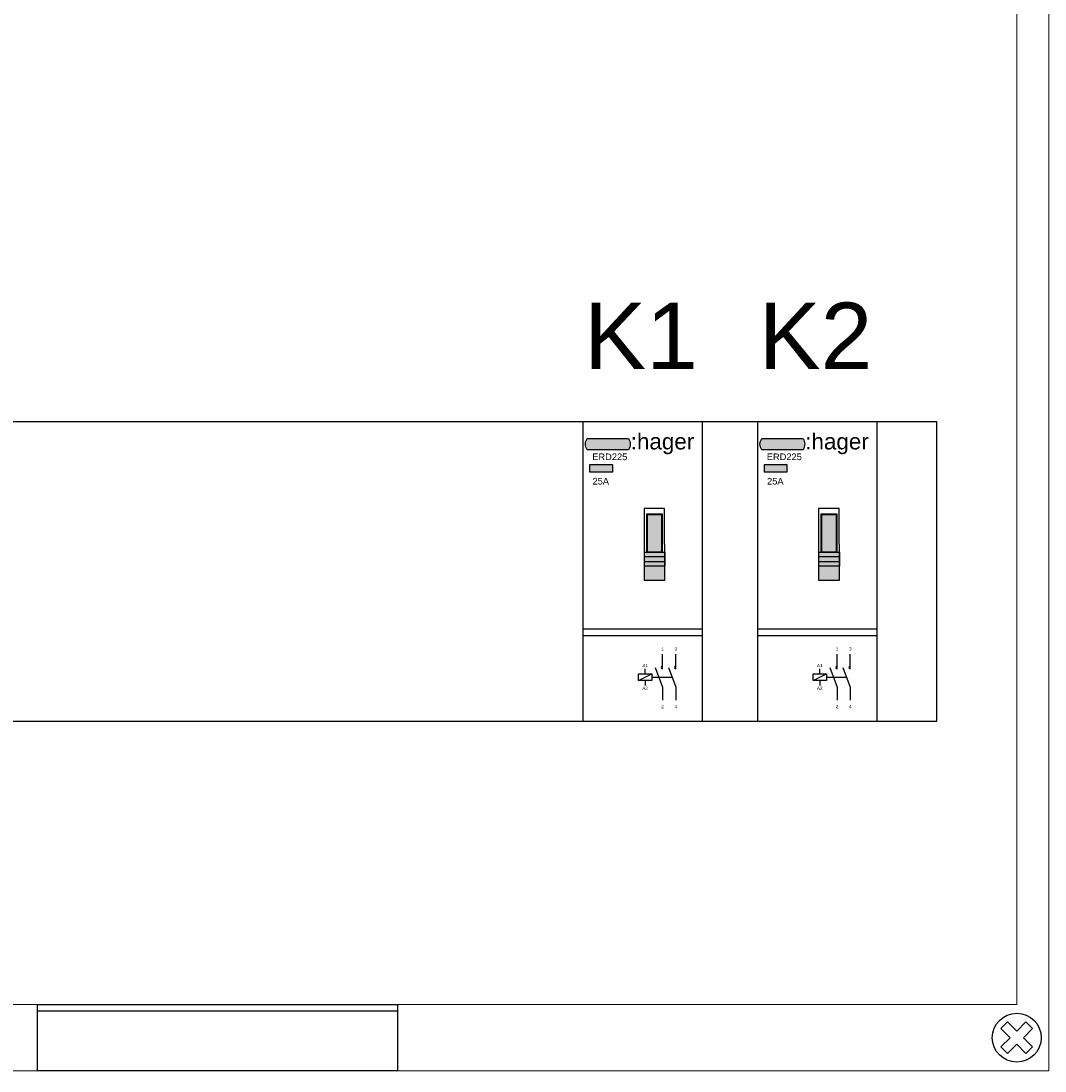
# Model space of a CAD drawing. Header units: millimetres. Extents: x -28773 to 440, y 8099 to 27744.
# Tile 3 of 17: x -27818 to -26278, y 21244 to 22823. Entities that reach past the tile are written whole.
import ezdxf
from ezdxf.enums import TextEntityAlignment as Align

# ---------------------------------------------------------------- set-up
doc = ezdxf.new("R2010")
doc.units = ezdxf.units.MM
doc.header["$LTSCALE"] = 100
doc.linetypes.add('DASHED2', pattern=[0.375, 0.25, -0.125])
for name, color, linetype in [('EL$6----', 7, 'Continuous'), ('EL6112--', 7, 'Continuous'), ('PDF_Geometry', 7, 'Continuous')]:
    doc.layers.add(name, color=color, linetype=linetype)
doc.styles.add('Arial', font='arial.ttf')
doc.styles.add('BURO-012', font='BUROFONT.shx', dxfattribs={"height": 1.2})

# ---------------------------------------------------------------- blocks, each defined once
blk = doc.blocks.new('hager ERD225 relais')
h = blk.add_hatch(color=160)
h.dxf.hatch_style = 1
edge = h.paths.add_edge_path()
edge.add_line((68.67787388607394, -41.97447950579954), (6.738956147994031, -41.97447950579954))
edge.add_arc((18.27889285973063, -33.4694712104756), 14.33545623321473, 143.6095442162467, 216.3904557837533, ccw=False)
edge.add_line((6.738956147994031, -24.96446291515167), (68.67787388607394, -24.96446291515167))
edge.add_arc((56.43248094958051, -33.4694712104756), 14.90921910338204, -34.78181866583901, 34.78181866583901, ccw=False)
at = {"true_color": 0xcd2027}
h = blk.add_hatch(color=242, dxfattribs=at)
h.dxf.hatch_style = 1
h.paths.add_polyline_path([(10.02339578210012, -75.20809137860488), (45.03980010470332, -75.20809137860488), (45.03980010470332, -64.88860466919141), (10.02339578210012, -64.88860466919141)])
h = blk.add_hatch(color=253)
h.dxf.hatch_style = 1
h.paths.add_polyline_path([(123.3794932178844, -217.219354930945), (92.12466566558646, -217.219354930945), (92.12466566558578, -238.219354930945), (123.4534106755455, -238.1084963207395)])
h.paths.add_polyline_path([(123.3547233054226, -210.219354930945), (92.12466566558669, -210.219354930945), (92.12466566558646, -217.219354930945), (123.3794932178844, -217.219354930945)])
h.paths.add_polyline_path([(123.3299532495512, -203.2193144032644), (92.12466566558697, -203.2193144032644), (92.12466566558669, -210.219354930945), (123.3547233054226, -210.219354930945)])
h.paths.add_polyline_path([(123.3051833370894, -196.2193144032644), (92.1246656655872, -196.2193144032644), (92.12466566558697, -203.2193144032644), (123.3299532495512, -203.2193144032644)])
h.paths.add_polyline_path([(118.3569055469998, -139.4545022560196), (97.22117079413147, -139.4545022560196), (97.22117079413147, -196.2193144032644), (118.3569055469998, -196.2193144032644)])
for p, q in [((123.0727351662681, -130.5292479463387), (92.12466566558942, -130.5292479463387)), ((92.12466566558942, -130.5292479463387), (92.12466566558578, -238.219354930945)), ((96.22117079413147, -139.4545022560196), (96.22117079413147, -138.4545022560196)), ((96.22117079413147, -138.4545022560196), (118.3569055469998, -138.4545022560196)), ((96.22117079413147, -196.2193144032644), (96.22117079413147, -139.4545022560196)), ((118.3569055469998, -138.4545022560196), (119.3569055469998, -138.4545022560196)), ((119.3569055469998, -138.4545022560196), (119.3569055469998, -196.2193144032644)), ((123.4534106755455, -238.1084963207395), (123.0727351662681, -130.5292479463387)), ((92.12466566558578, -196.2193144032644), (123.4534106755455, -196.2193144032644)), ((92.12466566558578, -196.2193144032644), (92.12466566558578, -217.219354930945)), ((123.4534106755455, -203.2193144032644), (92.12466566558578, -203.2193144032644)), ((123.4534106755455, -196.2193144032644), (123.4534106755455, -217.219354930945)), ((123.4534106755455, -203.2193144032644), (123.4534106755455, -203.2193144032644)), ((92.12466566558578, -210.219354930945), (123.4534106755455, -210.219354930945)), ((123.4534106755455, -217.219354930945), (92.12466566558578, -217.219354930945)), ((92.12466566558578, -238.219354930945), (123.4534106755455, -238.1084963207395)), ((-2.842170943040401e-14, -311.4533608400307), (180, -311.4533608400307)), ((-2.842170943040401e-14, -321.4533608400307), (180, -321.4533608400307))]:
    blk.add_line(p, q)
at = {"color": 0}
blk.add_lwpolyline([(0, 0), (0, -450.0000199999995), (180, -450.0000199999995), (180, 0), (0, 0)], dxfattribs=at)
blk.add_lwpolyline([(68.67787388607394, -41.97447950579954), (6.738956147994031, -41.97447950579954, -0.3286909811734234), (6.738956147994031, -24.96446291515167), (68.67787388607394, -24.96446291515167, -0.3132067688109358)], format="xyb", close=True)
for points in [[(10.02339578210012, -75.20809137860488), (45.03980010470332, -75.20809137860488), (45.03980010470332, -64.88860466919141), (10.02339578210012, -64.88860466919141)], [(97.22117079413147, -139.4545022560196), (118.3569055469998, -139.4545022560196), (118.3569055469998, -196.2193144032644), (97.22117079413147, -196.2193144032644)]]:
    blk.add_lwpolyline(points, close=True)
at = {"flags": 128}
for points in [[(119.8478673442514, -371.3189750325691), (119.8478673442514, -349.3189750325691)], [(139.8478673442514, -371.3189750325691), (139.8478673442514, -349.3189750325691)], [(93.80567376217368, -379.0454834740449), (93.80567376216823, -371.6138563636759)], [(108.793116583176, -369.3189750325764), (119.8478673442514, -398.7719919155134), (119.8478673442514, -418.7719919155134)], [(128.793116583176, -369.3189750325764), (139.8478673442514, -398.7719919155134), (139.8478673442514, -418.7719919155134)], [(83.80567376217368, -389.0454834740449), (103.8056737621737, -379.0454834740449)], [(93.80567376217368, -389.0454834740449), (93.80567376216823, -396.4771105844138)]]:
    blk.add_lwpolyline(points, dxfattribs=at)
blk.add_lwpolyline([(83.80567376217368, -379.0454834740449), (103.8056737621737, -379.0454834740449), (103.8056737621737, -389.0454834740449), (83.80567376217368, -389.0454834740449)], close=True, dxfattribs=at)
at = {"linetype": 'DASHED2', "ltscale": 10, "flags": 128}
blk.add_lwpolyline([(103.8056737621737, -384.0454834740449), (134.3204919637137, -384.0454834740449)], dxfattribs=at)
for centre in [(119.8478673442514, -369.3189750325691), (139.8478673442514, -369.3189750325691)]:
    blk.add_arc(centre, 2, 90, 270)
at = {"color": 160, "style": 'Arial'}
blk.add_text(':hager', height=24.12171109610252, dxfattribs=at).set_placement((72.08206954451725, -41.59648179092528))
at = {"style": 'Arial'}
blk.add_text('25A', height=10, dxfattribs=at).set_placement((14.60047900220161, -94.32934378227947))
at = {"char_height": 5, "attachment_point": 8, "style": 'BURO-012'}
for s, insert in [('1', (119.8478673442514, -344.3189750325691)), ('3', (139.8478673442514, -344.3189750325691)), ('A1', (93.80567376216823, -368.9190582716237)), ('A2', (93.80567376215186, -403.1132383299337)), ('2', (119.8478673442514, -430.6018305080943)), ('4', (139.8478673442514, -430.6018305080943))]:
    blk.add_mtext_dynamic_manual_height_columns(s, width=8.19473972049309, gutter_width=6, heights=[0], dxfattribs=dict(at, insert=insert))
at = {"style": 'Arial'}
blk.add_attdef('TYPENUMMER', (14.16216289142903, -57.64843609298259), '', height=10, dxfattribs=at)
blk = doc.blocks.new('schroef')
at = {"layer": 'EL6112--', "color": 0}
for p, q in [((-23.78417534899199, 13.86328010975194), (-13.863279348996, 23.78417610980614)), ((-1.457156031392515e-07, 9.92089690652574), (-13.863279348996, 23.78417610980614)), ((-9.920896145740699, 9.065006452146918e-07), (-23.78417534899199, 13.86328010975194)), ((23.78417665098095, -13.86327989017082), (9.920895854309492, 9.065006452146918e-07)), ((13.86328065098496, -23.78417589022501), (-1.457156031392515e-07, -9.92089509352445)), ((13.86328065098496, -23.78417589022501), (23.78417665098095, -13.86327989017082))]:
    blk.add_line(p, q, dxfattribs=at)
for points in [[(-1.457156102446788e-07, 9.920896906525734), (13.86327878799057, 23.78417584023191), (23.78417478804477, 13.86327984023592), (9.920895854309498, 9.065006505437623e-07)], [(-1.457155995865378e-07, -9.920895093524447), (-13.86328121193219, -23.78417615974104), (-23.78417721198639, -13.86328015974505), (-9.920896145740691, 9.065006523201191e-07)]]:
    blk.add_lwpolyline(points, dxfattribs=at)
blk.add_circle((6.50936271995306e-07, 1.097614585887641e-07), 36.8, dxfattribs=at)
blk = doc.blocks.new('*U33')
for points in [[(172.0388493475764, -5482.914452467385), (2332.038849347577, -5482.914452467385), (2332.038849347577, -5032.914432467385), (172.0388493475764, -5032.914432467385)], [(979.5744365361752, -5908.956109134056), (1520.796263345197, -5908.956109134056), (1520.796263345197, -6009.045077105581), (979.5744365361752, -6009.045077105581)]]:
    blk.add_lwpolyline(points, close=True)
blk.add_lwpolyline([(1520.796263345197, -5918.956109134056), (979.5744365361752, -5918.956109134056)])
at = {"layer": 'PDF_Geometry', "lineweight": 5}
blk.add_lwpolyline([(0, -6009.045077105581), (0, 0), (2500.370699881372, 0), (2500.370699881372, -6009.045077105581), (0, -6009.045077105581)], dxfattribs=at)
blk.add_lwpolyline([(2452.179715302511, -5908.956109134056), (51.89798339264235, -5908.956109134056), (51.89798339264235, -100.0889679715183), (2452.179715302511, -100.0889679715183)], close=True, dxfattribs=at)
blk.add_blockref('schroef', (2452.179715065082, -5958.929054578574))

msp = doc.modelspace()

# ---------------------------------------------------------------- block references
at = {"layer": 'EL$6----'}
msp.add_blockref('*U33', (-28773.05604982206, 27253.39190391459), dxfattribs=at)
for p in [(-26973.51720047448, 22220.4774714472), (-26711.01720047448, 22220.4774714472)]:
    msp.add_blockref('hager ERD225 relais', p, dxfattribs=at).add_auto_attribs({'TYPENUMMER': 'ERD225'})

# ---------------------------------------------------------------- texts
at = {"layer": 'EL$6----', "style": 'Arial'}
for s, p in [('K1', (-26886.01720047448, 22269.67679970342)), ('K2', (-26623.51720047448, 22269.67679970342))]:
    msp.add_text(s, height=100, dxfattribs=at).set_placement(p, align=Align.BOTTOM_CENTER)

doc.saveas('drawing.dxf')
